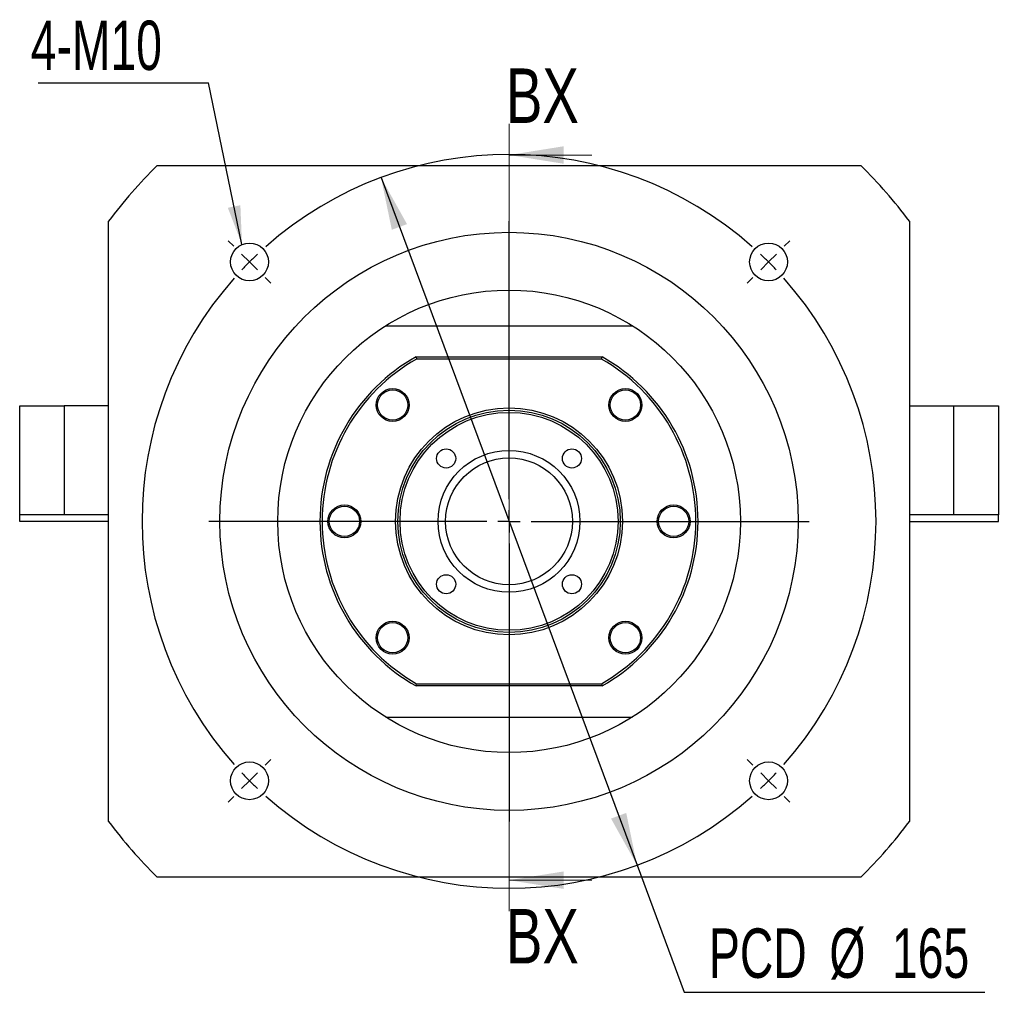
# Model space of a CAD drawing. Header units: millimetres. Extents: x 19 to 332, y 6 to 190.
# Tile 1 of 5: x 23 to 86, y 24 to 87. Entities that reach past the tile are written whole.
import ezdxf

# ---------------------------------------------------------------- set-up
doc = ezdxf.new("R2010")
doc.units = ezdxf.units.MM
doc.layers.add('圖層0', color=7, linetype='Continuous')
doc.styles.add('SLDTEXTSTYLE0', font='TXT', dxfattribs={"width": 0.7})
doc.styles.add('SLDTEXTSTYLE2', font='TXT', dxfattribs={"width": 0.75})
doc.dimstyles.new('SLDDIMSTYLE0', dxfattribs={"dimtxt": 3.389974, "dimasz": 2.5, "dimexe": 0, "dimexo": 0.0625, "dimgap": 0.847493, "dimtad": 0, "dimtih": 1, "dimtoh": 1, "dimlfac": 3.5, "dimrnd": 1e-09, "dimzin": 12, "dimdsep": 46, "dimtxsty": 'SLDTEXTSTYLE0', "dimsah": 1, "dimcen": 0, "dimadec": 0, "dimazin": 3, "dimtfac": 1, "dimtmove": 0, "dimatfit": 3, "dimfxl": 0, "dimfrac": 2, "dimtolj": 1, "dimtzin": 12, "dimarcsym": 0})
doc.dimstyles.new('SLDDIMSTYLE1', dxfattribs={"dimtxt": 0.18, "dimasz": 2.5, "dimexe": 0, "dimexo": 0.0625, "dimgap": 0, "dimtad": 0, "dimtih": 1, "dimtoh": 1, "dimdec": 0, "dimrnd": 1e-09, "dimzin": 0, "dimdsep": 46, "dimtxsty": 'Standard', "dimsah": 1, "dimcen": 0.09, "dimadec": 0, "dimazin": 0, "dimtfac": 2.5, "dimtdec": 0, "dimtofl": 0, "dimtmove": 0, "dimatfit": 3, "dimfxl": 0, "dimfrac": 2, "dimtolj": 1, "dimtzin": 0, "dimarcsym": 0})

# ---------------------------------------------------------------- blocks, each defined once
blk = doc.blocks.new('_D')
at = {"layer": '圖層0', "color": 7}
for p, q in [((46.265, 76.699), (62.709, 32.517)), ((62.709, 32.517), (65.744, 24.361)), ((65.744, 24.361), (85.047, 24.361))]:
    blk.add_line(p, q, dxfattribs=at)
for points in [[(46.265, 76.699), (46.958, 73.34), (47.936, 73.704)], [(62.709, 32.517), (62.015, 35.876), (61.038, 35.512)]]:
    blk.add_solid(points, dxfattribs=at)
at = {"layer": '圖層0', "color": 7, "char_height": 3.175, "attachment_point": 1, "style": 'SLDTEXTSTYLE0'}
for s, insert in [('PCD', (67.332, 28.454)), ('%%c', (75.063, 28.454)), ('165', (79.085, 28.454))]:
    blk.add_mtext(s, dxfattribs=dict(at, insert=insert))
blk = doc.blocks.new('SW_NOTE_0')
at = {"layer": '圖層0', "color": 0}
blk.add_line((-10.945, 0), (0, 0), dxfattribs=at)
at = {"layer": '圖層0', "color": 0, "insert": (-11.413, 3.996), "char_height": 3.175, "attachment_point": 1, "style": 'SLDTEXTSTYLE0'}
blk.add_mtext('4-M10', dxfattribs=at)
blk = doc.blocks.new('SW_CENTERMARKSYMBOL_0')
at = {"layer": '圖層0', "color": 0}
for p, q in [((0, 1.429), (0, 19.286)), ((0, 0), (0, 0.714)), ((-1.429, 0), (-19.286, 0)), ((0, 0), (-0.714, 0)), ((0, 0), (0, -0.714)), ((0, 0), (0.714, 0)), ((1.429, 0), (19.286, 0)), ((0, -1.429), (0, -19.286))]:
    blk.add_line(p, q, dxfattribs=at)
blk = doc.blocks.new('SW_CENTERMARKSYMBOL_1')
at = {"layer": '圖層0', "color": 0}
for p, q in [((-34.345, 1.01), (-34.699, 1.364)), ((1.01, 1.01), (1.364, 1.364)), ((-16.668, -15.239), (-16.668, 0.714)), ((-33.335, 0), (-33.84, 0.505)), ((-33.335, 0), (-32.83, -0.505)), ((0, 0), (-0.505, -0.505)), ((0, 0), (0.505, 0.505)), ((-32.325, -1.01), (-31.971, -1.364)), ((-1.01, -1.01), (-1.364, -1.364)), ((-16.668, -16.668), (-16.668, -15.953)), ((-18.096, -16.668), (-34.049, -16.668)), ((-16.668, -16.668), (-17.382, -16.668)), ((-16.668, -16.668), (-16.668, -17.382)), ((-16.668, -16.668), (-15.953, -16.668)), ((-15.239, -16.668), (0.714, -16.668)), ((-16.668, -18.096), (-16.668, -34.049)), ((-32.325, -32.325), (-31.971, -31.971)), ((-1.01, -32.325), (-1.364, -31.971)), ((-33.335, -33.335), (-32.83, -32.83)), ((0, -33.335), (-0.505, -32.83)), ((-33.335, -33.335), (-33.84, -33.84)), ((0, -33.335), (0.505, -33.84)), ((-34.345, -34.345), (-34.699, -34.699)), ((1.01, -34.345), (1.364, -34.699))]:
    blk.add_line(p, q, dxfattribs=at)
for start, end in [(48.47247, 131.52753), (135, 136.73624), (133.26376, 135), (45, 46.73624), (43.26376, 45), (138.47247, 221.52753), (318.47247, 41.52753), (223.26376, 225), (315, 316.73624), (225, 226.73624), (313.26376, 315), (228.47247, 311.52753)]:
    blk.add_arc((-16.668, -16.668), 23.571, start, end, dxfattribs=at)

msp = doc.modelspace()

# ---------------------------------------------------------------- linework, layer by layer
at = {"color": 7, "linetype": 'Continuous', "lineweight": 18}
for p, q in [((54.4868, 80.1446), (54.4868, 29.5555)), ((59.8068, 78.1446), (54.4868, 78.1446)), ((59.8068, 31.5555), (54.4868, 31.5555))]:
    msp.add_line(p, q, dxfattribs=at)
at = {"color": 7, "linetype": 'Continuous', "lineweight": 25}
for p, q in [((31.8878, 77.465), (77.0857, 77.465)), ((28.7725, 35.3222), (28.7725, 73.8936)), ((80.201, 73.8936), (80.201, 35.3222)), ((46.5688, 67.1793), (62.4047, 67.1793)), ((48.5123, 65.1793), (48.55, 65.0365)), ((48.5123, 65.1793), (60.4612, 65.1793)), ((60.4235, 65.0365), (60.4612, 65.1793)), ((60.4235, 65.0365), (48.55, 65.0365)), ((23.0582, 55.0365), (23.0582, 62.0365)), ((23.0582, 62.0365), (25.9153, 62.0365)), ((25.9153, 62.0365), (25.9153, 55.0365)), ((28.7725, 62.0365), (25.9153, 62.0365)), ((80.201, 62.0365), (83.0582, 62.0365)), ((83.0582, 55.0365), (83.0582, 62.0365)), ((83.0582, 62.0365), (85.9153, 62.0365)), ((85.9153, 62.0365), (85.9153, 55.0365)), ((25.9153, 55.0365), (23.0582, 55.0365)), ((23.0582, 54.6079), (23.0582, 55.0365)), ((28.7725, 55.0365), (25.9153, 55.0365)), ((83.0582, 55.0365), (80.201, 55.0365)), ((85.9153, 55.0365), (83.0582, 55.0365)), ((85.9153, 54.6079), (85.9153, 55.0365)), ((28.7725, 54.6079), (23.0582, 54.6079)), ((80.201, 54.6079), (85.9153, 54.6079)), ((48.5123, 44.0365), (48.55, 44.1793)), ((60.4612, 44.0365), (48.5123, 44.0365)), ((48.55, 44.1793), (60.4235, 44.1793)), ((60.4235, 44.1793), (60.4612, 44.0365)), ((46.5688, 42.0365), (62.4047, 42.0365)), ((77.0857, 31.7507), (31.8878, 31.7507))]:
    msp.add_line(p, q, dxfattribs=at)
for centre, radius in [((54.4868, 54.6079), 18.5714), ((37.8192, 71.2754), 1.2143), ((71.1543, 71.2754), 1.2143), ((54.4868, 54.6079), 14.8571), ((47.0116, 62.083), 1.0571), ((47.0116, 62.083), 0.9714), ((61.9619, 62.083), 1.0571), ((61.9619, 62.083), 0.9714), ((54.4868, 54.6079), 7.2857), ((54.4868, 54.6079), 7.1429), ((54.4868, 54.6079), 7), ((50.4461, 58.6485), 0.6143), ((54.4868, 54.6079), 4.5571), ((58.5274, 58.6485), 0.6143), ((54.4868, 54.6079), 4.0714), ((43.9153, 54.6079), 1.0571), ((65.0582, 54.6079), 1.0571), ((43.9153, 54.6079), 0.9714), ((65.0582, 54.6079), 0.9714), ((50.4461, 50.5673), 0.6143), ((58.5274, 50.5673), 0.6143), ((47.0116, 47.1328), 1.0571), ((47.0116, 47.1328), 0.9714), ((61.9619, 47.1328), 1.0571), ((61.9619, 47.1328), 0.9714), ((37.8192, 37.9404), 1.2143), ((71.1543, 37.9404), 1.2143)]:
    msp.add_circle(centre, radius, dxfattribs=at)
for radius, start, end in [(32.1429, 134.67461, 143.130102), (32.1429, 36.869898, 45.32539), (12.1429, 119.472932, 240.527068), (12.1429, 299.472932, 60.527068), (12, 119.651845, 240.348155), (12, 299.651845, 60.348155), (32.1429, 216.869898, 225.32539), (32.1429, 314.67461, 323.130102)]:
    msp.add_arc((54.4868, 54.6079), radius, start, end, dxfattribs=at)
at = {"color": 7, "linetype": 'Continuous', "lineweight": 18}
for points in [[(54.4868, 78.1446), (57.9868, 77.5846), (57.9868, 78.7046)], [(54.4868, 31.5555), (57.9868, 30.9955), (57.9868, 32.1155)]]:
    msp.add_solid(points, dxfattribs=at)

# ---------------------------------------------------------------- block references
at = {"layer": '圖層0', "color": 7}
for name, p in [('SW_NOTE_0', (35.1826, 82.7859)), ('SW_CENTERMARKSYMBOL_1', (71.1543, 71.2754)), ('SW_CENTERMARKSYMBOL_0', (54.4868, 54.6079))]:
    msp.add_blockref(name, p, dxfattribs=at)

# ---------------------------------------------------------------- texts
at = {"color": 7, "linetype": 'Continuous', "char_height": 3.5, "attachment_point": 1, "style": 'SLDTEXTSTYLE2'}
for insert in [(54.2896, 83.703), (54.2896, 29.7046)]:
    msp.add_mtext('BX', dxfattribs=dict(at, insert=insert))

# ---------------------------------------------------------------- dimensions: what is measured, and where the dimension line sits
at = {"layer": '圖層0', "color": 7}
dim = msp.add_diameter_dim_2p(p1=(62.7088, 32.5169), p2=(46.2647, 76.6988), text='PCD<>', dimstyle='SLDDIMSTYLE0', dxfattribs=at)
dim.commit()
dim.dimension.update_dxf_attribs({"geometry": '_D', "text_midpoint": (76.1894, 26.8982), "dimtype": 163})

# ---------------------------------------------------------------- leaders
msp.add_leader([(37.3363, 72.3895), (35.1826, 82.7859)], dimstyle='SLDDIMSTYLE1', dxfattribs=at)

doc.saveas('drawing.dxf')
